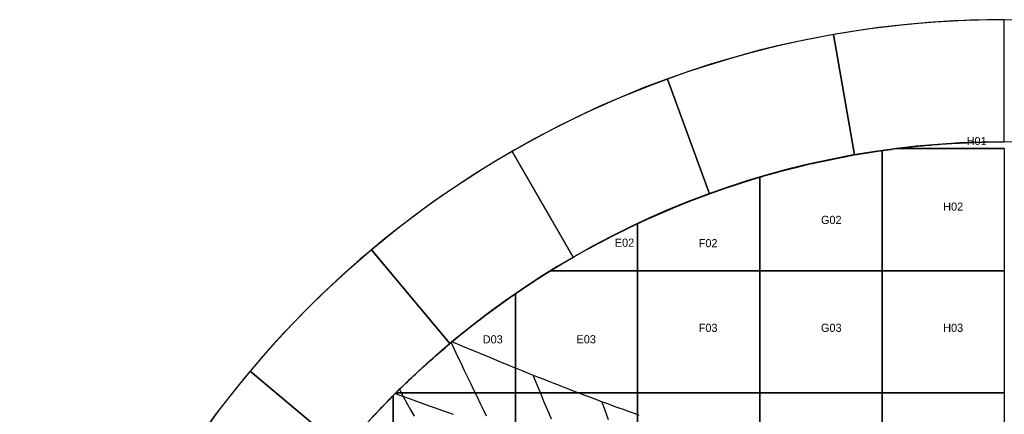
# Model space of a CAD drawing. Header units: millimetres. Extents: x -7250 to 7250, y -7250 to 7250.
# Tile 7 of 15: x -7250 to 0, y 4343 to 7250. Entities that reach past the tile are written whole.
import ezdxf

# ---------------------------------------------------------------- set-up
doc = ezdxf.new("R2010")
doc.units = ezdxf.units.MM
for name, color, linetype in [('CUT', 1, 'Continuous'), ('DECL', 30, 'Continuous'), ('HOUR', 7, 'Continuous'), ('HOUR15', 9, 'Continuous'), ('HOUR30', 8, 'Continuous'), ('ID', 3, 'Continuous')]:
    doc.layers.add(name, color=color, linetype=linetype)

msp = doc.modelspace()

# ---------------------------------------------------------------- linework, layer by layer
at = {"layer": 'CUT'}
for points in [[(-1102.7, 6253.5), (-993.4, 6271.8), (-883.7, 6288.2), (-773.9, 6302.7), (-663.8, 6315.2), (-553.4, 6325.8), (-443, 6334.5), (-332.3, 6341.3), (-221.6, 6346.1), (-110.8, 6349), (0, 6350), (0, 7250), (-126.5, 7248.9), (-253, 7245.6), (-379.4, 7240.1), (-505.7, 7232.3), (-631.9, 7222.4), (-757.8, 7210.3), (-883.6, 7196), (-1009, 7179.4), (-1134.1, 7160.7), (-1258.9, 7139.9), (-1102.7, 6253.5)], [(-2171.8, 5967), (-2067.4, 6004), (-1962.3, 6039.2), (-1856.6, 6072.5), (-1750.3, 6104), (-1643.5, 6133.6), (-1536.2, 6161.4), (-1428.4, 6187.2), (-1320.2, 6211.2), (-1211.6, 6233.3), (-1102.7, 6253.5), (-1258.9, 7139.9), (-1383.4, 7116.8), (-1507.4, 7091.6), (-1630.9, 7064.2), (-1753.9, 7034.6), (-1876.4, 7003), (-1998.4, 6969.1), (-2119.7, 6933.2), (-2240.4, 6895.2), (-2360.4, 6855), (-2479.6, 6812.8), (-2171.8, 5967)], [(-3175, 5499.3), (-3078.5, 5553.8), (-2981.1, 5606.7), (-2882.8, 5657.9), (-2783.7, 5707.3), (-2683.6, 5755.1), (-2582.8, 5801), (-2481.1, 5845.2), (-2378.8, 5887.6), (-2275.6, 5928.2), (-2171.8, 5967), (-2479.6, 6812.8), (-2598.2, 6768.5), (-2715.9, 6722.1), (-2832.8, 6673.7), (-2948.8, 6623.2), (-3064, 6570.7), (-3178.2, 6516.3), (-3291.4, 6459.8), (-3403.7, 6401.4), (-3514.9, 6341), (-3625, 6278.7), (-3175, 5499.3)], [(-4081.7, 4864.4), (-3996.2, 4934.9), (-3909.5, 5003.9), (-3821.5, 5071.3), (-3732.4, 5137.3), (-3642.2, 5201.6), (-3550.9, 5264.4), (-3458.5, 5325.6), (-3365, 5385.1), (-3270.5, 5443), (-3175, 5499.3), (-3625, 6278.7), (-3734, 6214.5), (-3841.9, 6148.3), (-3948.6, 6080.4), (-4054.1, 6010.5), (-4158.4, 5938.9), (-4261.4, 5865.4), (-4363.2, 5790.1), (-4463.5, 5713.1), (-4562.6, 5634.3), (-4660.2, 5553.8), (-4081.7, 4864.4)], [(-1800, 5400), (-1800, 6089.5), (-1787.3, 6093.3), (-1768.6, 6098.7), (-1749.9, 6104.1), (-1731.1, 6109.5), (-1712.4, 6114.8), (-1693.6, 6120), (-1674.8, 6125.1), (-1656, 6130.3), (-1637.2, 6135.3), (-1618.4, 6140.3), (-1599.6, 6145.2), (-1580.7, 6150.1), (-1561.8, 6154.9), (-1542.9, 6159.7), (-1524, 6164.4), (-1505.1, 6169), (-1486.2, 6173.6), (-1467.2, 6178.2), (-1448.3, 6182.6), (-1429.3, 6187.1), (-1410.3, 6191.4), (-1391.3, 6195.7), (-1372.3, 6199.9), (-1353.3, 6204.1), (-1334.2, 6208.3), (-1315.2, 6212.3), (-1296.1, 6216.3), (-1277, 6220.3), (-1257.9, 6224.2), (-1238.8, 6228), (-1219.7, 6231.8), (-1200.6, 6235.5), (-1181.5, 6239.1), (-1162.3, 6242.7), (-1143.1, 6246.3), (-1124, 6249.7), (-1104.8, 6253.2), (-1085.6, 6256.5), (-1066.4, 6259.8), (-1047.2, 6263.1), (-1028, 6266.2), (-1008.7, 6269.4), (-989.5, 6272.4), (-970.3, 6275.4), (-951, 6278.4), (-931.7, 6281.3), (-912.5, 6284.1), (-900, 6285.9), (-900, 5400), (-1800, 5400)], [(0, 5400), (-900, 5400), (-900, 6285.9), (-893.2, 6286.9), (-873.9, 6289.6), (-854.6, 6292.2), (-835.3, 6294.8), (-816, 6297.4), (-796.6, 6299.8), (-795.3, 6300), (0, 6300), (0, 5400)], [(-2700, 5400), (-2700, 5747.4), (-2697.4, 5748.6), (-2679.7, 5756.9), (-2662, 5765.1), (-2644.3, 5773.2), (-2626.6, 5781.3), (-2608.9, 5789.3), (-2591.1, 5797.3), (-2573.3, 5805.2), (-2555.5, 5813.1), (-2537.6, 5820.9), (-2519.7, 5828.7), (-2501.8, 5836.4), (-2483.9, 5844), (-2466, 5851.6), (-2448, 5859.2), (-2430, 5866.6), (-2412, 5874.1), (-2394, 5881.4), (-2375.9, 5888.8), (-2357.9, 5896), (-2339.8, 5903.2), (-2321.6, 5910.4), (-2303.5, 5917.5), (-2285.3, 5924.5), (-2267.1, 5931.5), (-2248.9, 5938.4), (-2230.7, 5945.3), (-2212.5, 5952.1), (-2194.2, 5958.9), (-2175.9, 5965.6), (-2157.6, 5972.2), (-2139.3, 5978.8), (-2120.9, 5985.3), (-2102.5, 5991.8), (-2084.1, 5998.2), (-2065.7, 6004.6), (-2047.3, 6010.9), (-2028.8, 6017.2), (-2010.4, 6023.4), (-1991.9, 6029.5), (-1973.4, 6035.6), (-1954.8, 6041.6), (-1936.3, 6047.6), (-1917.7, 6053.5), (-1899.2, 6059.3), (-1880.6, 6065.1), (-1861.9, 6070.9), (-1843.3, 6076.6), (-1824.7, 6082.2), (-1806, 6087.8), (-1800, 6089.5), (-1800, 5400), (-2700, 5400)], [(-3341, 5400), (-3331.1, 5406.1), (-3314.5, 5416.3), (-3297.9, 5426.4), (-3281.2, 5436.5), (-3264.6, 5446.6), (-3247.8, 5456.6), (-3231.1, 5466.5), (-3214.3, 5476.4), (-3197.5, 5486.2), (-3180.6, 5496), (-3163.7, 5505.7), (-3146.8, 5515.4), (-3129.9, 5525.1), (-3112.9, 5534.6), (-3095.9, 5544.2), (-3078.9, 5553.6), (-3061.9, 5563), (-3044.8, 5572.4), (-3027.7, 5581.7), (-3010.5, 5591), (-2993.4, 5600.2), (-2976.2, 5609.4), (-2959, 5618.5), (-2941.7, 5627.5), (-2924.4, 5636.5), (-2907.1, 5645.5), (-2889.8, 5654.3), (-2872.4, 5663.2), (-2855, 5672), (-2837.6, 5680.7), (-2820.2, 5689.4), (-2802.7, 5698), (-2785.2, 5706.6), (-2767.7, 5715.1), (-2750.1, 5723.6), (-2732.6, 5732), (-2715, 5740.3), (-2700, 5747.4), (-2700, 5400), (-3341, 5400)], [(-4864.4, 4081.7), (-4792.4, 4166), (-4719, 4249), (-4644.1, 4330.7), (-4567.8, 4411.1), (-4490.1, 4490.1), (-4411.1, 4567.8), (-4330.7, 4644.1), (-4249, 4719), (-4166, 4792.4), (-4081.7, 4864.4), (-4660.2, 5553.8), (-4756.4, 5471.6), (-4851.2, 5387.8), (-4944.5, 5302.3), (-5036.3, 5215.2), (-5126.5, 5126.5), (-5215.2, 5036.3), (-5302.3, 4944.5), (-5387.8, 4851.2), (-5471.6, 4756.4), (-5553.8, 4660.2), (-4864.4, 4081.7)], [(-2700, 4500), (-3600, 4500), (-3600, 5230.9), (-3592.4, 5236.1), (-3576.3, 5247.1), (-3560.2, 5258.1), (-3544.1, 5269), (-3527.9, 5279.8), (-3511.7, 5290.6), (-3495.4, 5301.4), (-3479.1, 5312.1), (-3462.8, 5322.7), (-3446.5, 5333.3), (-3430.1, 5343.9), (-3413.7, 5354.4), (-3397.2, 5364.8), (-3380.8, 5375.2), (-3364.3, 5385.6), (-3347.7, 5395.9), (-3341, 5400), (-2700, 5400), (-2700, 4500)], [(-2700, 5400), (-1800, 5400), (-1800, 4500), (-2700, 4500), (-2700, 5400)], [(-1800, 5400), (-900, 5400), (-900, 4500), (-1800, 4500), (-1800, 5400)], [(-900, 5400), (0, 5400), (0, 4500), (-900, 4500), (-900, 5400)], [(-4480.2, 4500), (-4476.3, 4503.9), (-4462.5, 4517.6), (-4448.6, 4531.3), (-4434.7, 4544.9), (-4420.7, 4558.5), (-4406.7, 4572), (-4392.7, 4585.5), (-4378.6, 4599), (-4364.5, 4612.4), (-4350.3, 4625.7), (-4336.1, 4639.1), (-4321.8, 4652.4), (-4307.5, 4665.6), (-4293.2, 4678.8), (-4278.8, 4691.9), (-4264.4, 4705), (-4249.9, 4718.1), (-4235.4, 4731.1), (-4220.9, 4744.1), (-4206.3, 4757), (-4191.7, 4769.9), (-4177.1, 4782.7), (-4162.4, 4795.5), (-4147.6, 4808.3), (-4132.9, 4821), (-4118.1, 4833.6), (-4103.2, 4846.2), (-4088.3, 4858.8), (-4073.4, 4871.3), (-4058.4, 4883.8), (-4043.4, 4896.2), (-4028.4, 4908.6), (-4013.3, 4921), (-3998.2, 4933.2), (-3983, 4945.5), (-3967.9, 4957.7), (-3952.6, 4969.8), (-3937.4, 4981.9), (-3922.1, 4994), (-3906.7, 5006), (-3891.3, 5018), (-3875.9, 5029.9), (-3860.5, 5041.7), (-3845, 5053.6), (-3829.5, 5065.3), (-3813.9, 5077.1), (-3798.3, 5088.7), (-3782.7, 5100.4), (-3767, 5111.9), (-3751.3, 5123.5), (-3735.6, 5135), (-3719.8, 5146.4), (-3704, 5157.8), (-3688.2, 5169.1), (-3672.3, 5180.4), (-3656.4, 5191.7), (-3640.4, 5202.9), (-3624.5, 5214), (-3608.4, 5225.1), (-3600, 5230.9), (-3600, 4500), (-4480.2, 4500)], [(-5499.3, 3175), (-5443, 3270.5), (-5385.1, 3365), (-5325.6, 3458.5), (-5264.4, 3550.9), (-5201.6, 3642.2), (-5137.3, 3732.4), (-5071.3, 3821.5), (-5003.9, 3909.5), (-4934.9, 3996.2), (-4864.4, 4081.7), (-5553.8, 4660.2), (-5634.3, 4562.6), (-5713.1, 4463.5), (-5790.1, 4363.2), (-5865.4, 4261.4), (-5938.9, 4158.4), (-6010.5, 4054.1), (-6080.4, 3948.6), (-6148.3, 3841.9), (-6214.5, 3734), (-6278.7, 3625), (-5499.3, 3175)], [(-3600, 3600), (-4500, 3600), (-4500, 4480.2), (-4490.1, 4490.1), (-4480.2, 4500), (-3600, 4500), (-3600, 3600)], [(-3600, 4500), (-2700, 4500), (-2700, 3600), (-3600, 3600), (-3600, 4500)], [(-2700, 4500), (-1800, 4500), (-1800, 3600), (-2700, 3600), (-2700, 4500)], [(-1800, 4500), (-900, 4500), (-900, 3600), (-1800, 3600), (-1800, 4500)], [(-900, 4500), (0, 4500), (0, 3600), (-900, 3600), (-900, 4500)]]:
    msp.add_lwpolyline(points, close=True, dxfattribs=at)
for points in [[(0, 6300), (-795.3, 6300), (-795.3, 6300), (-777.3, 6302.2), (-758, 6304.6), (-738.6, 6306.9), (-719.3, 6309.1), (-699.9, 6311.3), (-680.5, 6313.4), (-661.2, 6315.5), (-641.8, 6317.5), (-622.4, 6319.4), (-603, 6321.3), (-583.6, 6323.1), (-564.2, 6324.9), (-544.8, 6326.6), (-525.4, 6328.2), (-506, 6329.8), (-486.6, 6331.3), (-467.1, 6332.8), (-447.7, 6334.2), (-428.3, 6335.5), (-408.8, 6336.8), (-389.4, 6338.1), (-369.9, 6339.2), (-350.5, 6340.3), (-331, 6341.4), (-311.6, 6342.4), (-292.1, 6343.3), (-272.7, 6344.1), (-253.2, 6345), (-233.7, 6345.7), (-214.3, 6346.4), (-194.8, 6347), (-175.3, 6347.6), (-155.8, 6348.1), (-136.4, 6348.5), (-116.9, 6348.9), (-97.4, 6349.3), (-77.9, 6349.5), (-58.4, 6349.7), (-39, 6349.9), (-19.5, 6350), (0, 6350)], [(-4639.1, 4336.1), (-4625.7, 4350.3), (-4612.4, 4364.5), (-4599, 4378.6), (-4585.5, 4392.7), (-4572, 4406.7), (-4558.5, 4420.7), (-4544.9, 4434.7), (-4531.3, 4448.6), (-4517.6, 4462.5), (-4503.9, 4476.3), (-4500, 4480.2), (-4500, 3600)]]:
    msp.add_lwpolyline(points, dxfattribs=at)
for radius in [7250, 6350]:
    msp.add_circle((0, 0), radius, dxfattribs=at)
at = {"layer": 'DECL'}
for points in [[(-4066, 4877.5), (-4033.7, 4863.8), (-3989.9, 4845.4), (-3946.7, 4827.3), (-3904.1, 4809.5), (-3862.1, 4792), (-3820.5, 4774.8), (-3779.6, 4757.9), (-3739.1, 4741.2), (-3699.1, 4724.8), (-3659.7, 4708.7), (-3620.7, 4692.9), (-3582.2, 4677.3), (-3544.2, 4662), (-3506.6, 4646.9), (-3469.5, 4632.1), (-3432.8, 4617.5), (-3396.6, 4603.1), (-3360.7, 4589), (-3325.3, 4575), (-3290.2, 4561.3), (-3255.6, 4547.9), (-3221.3, 4534.6), (-3187.4, 4521.5), (-3153.9, 4508.6), (-3120.7, 4496), (-3087.9, 4483.5), (-3055.4, 4471.2), (-3023.3, 4459.1), (-2991.5, 4447.2), (-2960, 4435.5), (-2928.8, 4423.9), (-2898, 4412.5), (-2867.4, 4401.3), (-2837.2, 4390.3), (-2807.2, 4379.4), (-2777.5, 4368.7), (-2748.1, 4358.2), (-2719, 4347.8), (-2690.2, 4337.5)], [(-4483.9, 4496.4), (-4472.2, 4492.1), (-4423.4, 4474.3), (-4375.4, 4456.8), (-4328, 4439.6), (-4281.4, 4422.7), (-4235.4, 4406.1), (-4190, 4389.8), (-4145.2, 4373.7), (-4101.1, 4358), (-4057.6, 4342.5)]]:
    msp.add_lwpolyline(points, dxfattribs=at)
at = {"layer": 'HOUR'}
msp.add_lwpolyline([(-4076, 4875.4), (-4050.4, 4821.9), (-4025.2, 4769.3), (-4000.4, 4717.5), (-3976.1, 4666.5), (-3952, 4616.4), (-3928.4, 4567), (-3905.1, 4518.4), (-3882.2, 4470.5), (-3859.6, 4423.4), (-3837.4, 4376.9), (-3815.5, 4331.1)], dxfattribs=at)
at = {"layer": 'HOUR15'}
for points in [[(-3470.1, 4626.4), (-3450.2, 4578.8), (-3430.5, 4532), (-3411.2, 4485.9), (-3392.1, 4440.4), (-3373.3, 4395.7), (-3354.8, 4351.5), (-3336.6, 4308.1)], [(-4459.1, 4535.6), (-4453.2, 4524.8), (-4425.7, 4474.4), (-4398.6, 4424.8), (-4372, 4375.9), (-4345.7, 4327.8)]]:
    msp.add_lwpolyline(points, dxfattribs=at)
at = {"layer": 'HOUR30'}
msp.add_lwpolyline([(-2962.5, 4430.9), (-2946.7, 4387.8), (-2931.2, 4345.4), (-2915.8, 4303.5)], dxfattribs=at)

# ---------------------------------------------------------------- texts
at = {"layer": 'ID'}
for s, p in [('H01', (-277.3, 6325.7)), ('H02', (-450, 5842.9)), ('G02', (-1350, 5744.8)), ('E02', (-2868.1, 5577.1)), ('F02', (-2250, 5573.7)), ('F03', (-2250, 4950)), ('G03', (-1350, 4950)), ('H03', (-450, 4950)), ('D03', (-3840.4, 4865.1)), ('E03', (-3150, 4865.5))]:
    msp.add_text(s, height=60, dxfattribs=at).set_placement(p)

doc.saveas('drawing.dxf')
